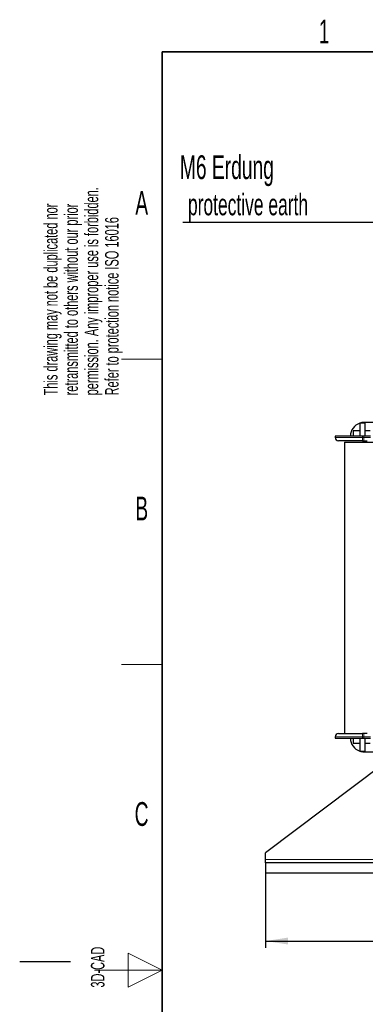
# Model space of a CAD drawing. Header units: millimetres. Extents: x 5 to 418, y 2 to 292.
# Tile 8 of 39: x 5 to 56, y 142 to 287. Entities that reach past the tile are written whole.
import ezdxf

# ---------------------------------------------------------------- set-up
doc = ezdxf.new("R2010")
doc.units = ezdxf.units.MM
doc.layers.add('SLD-0', color=7, linetype='Continuous')
doc.styles.add('SLDTEXTSTYLE0', font='TXT', dxfattribs={"width": 0.605})
doc.dimstyles.new('SLDDIMSTYLE0', dxfattribs={"dimtxt": 3.5, "dimasz": 3.302, "dimexe": 0, "dimexo": 0.0625, "dimgap": 0.875, "dimtad": 1, "dimlfac": 2, "dimrnd": 1e-09, "dimzin": 12, "dimdsep": 46, "dimtxsty": 'SLDTEXTSTYLE0', "dimsah": 1, "dimcen": 0.09, "dimadec": 0, "dimazin": 3, "dimtfac": 1, "dimtofl": 0, "dimtmove": 0, "dimatfit": 3, "dimfxl": 1, "dimfrac": 2, "dimtolj": 1, "dimtzin": 12, "dimarcsym": 0})

# ---------------------------------------------------------------- blocks, each defined once
blk = doc.blocks.new('_D')
at = {"layer": 'SLD-0'}
for p, q in [((41.24, 161.54), (41.24, 150.54)), ((150.74, 161.54), (150.74, 150.54)), ((41.24, 151.54), (150.74, 151.54))]:
    blk.add_line(p, q, dxfattribs=at)
for points in [[(41.24, 151.54), (44.54, 151.03), (44.54, 152.05)], [(150.74, 151.54), (147.44, 152.05), (147.44, 151.03)]]:
    blk.add_solid(points, dxfattribs=at)
at = {"layer": 'SLD-0', "insert": (91.98, 156.05), "char_height": 3.5, "attachment_point": 1, "style": 'SLDTEXTSTYLE0'}
blk.add_mtext('219', dxfattribs=at)
blk = doc.blocks.new('SW_NOTE_0')
at = {"layer": 'SLD-0', "color": 0}
blk.add_line((-30.45, 0), (0, 0), dxfattribs=at)
at = {"layer": 'SLD-0', "color": 0, "attachment_point": 1, "style": 'SLDTEXTSTYLE0'}
for s, insert, char_height in [('M6 Erdung', (-30.87, 9.83), 3.5), ('protective earth', (-29.68, 4.17), 3.175)]:
    blk.add_mtext(s, dxfattribs=dict(at, insert=insert, char_height=char_height))

msp = doc.modelspace()

# ---------------------------------------------------------------- linework, layer by layer
at = {"color": 7, "linetype": 'Continuous', "lineweight": 25}
for p, q in [((55.1148, 227.8154), (55.1153, 227.8155)), ((55.1148, 227.8155), (55.1148, 225.9155)), ((55.8648, 227.8155), (55.1153, 227.8155)), ((76.2398, 227.9155), (55.7398, 227.9155)), ((55.8648, 227.8155), (55.8648, 225.9155)), ((55.1148, 226.6655), (54.1398, 226.6655)), ((54.1398, 226.6655), (54.1398, 225.9155)), ((56.6398, 226.6655), (55.8648, 226.6655)), ((51.4898, 225.9155), (51.4898, 225.7155)), ((55.4898, 225.9155), (51.4898, 225.9155)), ((52.8648, 225.0155), (52.8648, 182.1155)), ((52.8648, 225.0155), (58.3648, 225.0155)), ((55.6898, 225.9155), (55.4898, 225.9155)), ((55.4898, 225.2155), (55.6898, 225.2155)), ((56.6898, 225.9155), (55.6898, 225.9155)), ((55.6898, 225.2155), (56.1898, 225.2155)), ((51.4898, 181.6155), (51.4898, 181.4155)), ((51.4898, 181.4155), (55.4898, 181.4155)), ((54.1398, 181.4155), (54.1398, 180.6655)), ((55.1148, 181.4155), (55.1148, 179.5155)), ((55.6898, 182.1155), (55.4898, 182.1155)), ((55.4898, 181.4155), (55.6898, 181.4155)), ((56.1898, 182.1155), (55.6898, 182.1155)), ((55.6898, 181.4155), (56.6898, 181.4155)), ((55.8648, 181.4155), (55.8648, 179.5155)), ((54.1398, 180.6655), (55.1148, 180.6655)), ((55.8648, 180.6655), (56.6398, 180.6655)), ((55.1153, 179.5155), (55.1148, 179.5157)), ((55.1153, 179.5155), (55.8648, 179.5155)), ((55.7398, 179.4155), (76.2398, 179.4155)), ((58.4898, 177.5405), (41.2398, 164.5405)), ((41.2398, 163.5405), (41.2398, 164.5405)), ((41.2398, 163.0405), (41.2398, 163.5405)), ((150.7398, 163.0405), (41.2398, 163.0405)), ((41.2398, 163.0405), (41.2398, 161.5405)), ((150.7398, 161.5405), (41.2398, 161.5405))]:
    msp.add_line(p, q, dxfattribs=at)
at = {"color": 7, "linetype": 'Continuous', "lineweight": 18}
for p, q in [((55.4898, 225.7155), (51.4898, 225.7155)), ((55.4898, 225.7155), (55.4898, 225.9155)), ((55.4898, 225.2155), (55.4898, 225.7155)), ((55.6898, 225.7155), (55.4898, 225.7155)), ((55.6898, 225.9155), (55.6898, 225.7155)), ((55.6898, 225.7155), (55.6898, 225.2155)), ((55.6898, 225.7155), (56.6898, 225.7155)), ((51.4898, 181.6155), (55.4898, 181.6155)), ((55.4898, 181.6155), (55.4898, 182.1155)), ((55.4898, 181.6155), (55.6898, 181.6155)), ((55.4898, 181.4155), (55.4898, 181.6155)), ((55.6898, 182.1155), (55.6898, 181.6155)), ((56.6898, 181.6155), (55.6898, 181.6155)), ((55.6898, 181.6155), (55.6898, 181.4155)), ((89.7187, 163.5405), (41.2398, 163.5405))]:
    msp.add_line(p, q, dxfattribs=at)
at = {"color": 7, "linetype": 'Continuous', "lineweight": 25}
for centre, radius, start, end in [((55.7398, 225.9155), 2, 108.209957, 180), ((55.7398, 225.9155), 2, 90, 108.194872), ((51.9898, 225.7155), 0.5, 180, 270), ((51.9898, 181.6155), 0.5, 90, 180), ((55.7398, 181.4155), 2, 180, 251.790043), ((55.7398, 181.4155), 2, 251.805128, 270)]:
    msp.add_arc(centre, radius, start, end, dxfattribs=at)
for points in [[(55.4898, 225.2155), (55.0495, 225.2155), (54.3722, 225.2155), (53.5574, 225.2155), (52.9966, 225.2155), (52.5449, 225.2155), (52.1085, 225.2155), (52.0366, 225.2155), (51.9898, 225.2155)], [(51.9898, 182.1155), (52.0366, 182.1155), (52.1085, 182.1155), (52.5449, 182.1155), (52.9966, 182.1155), (53.5574, 182.1155), (54.3722, 182.1155), (55.0495, 182.1155), (55.4898, 182.1155)]]:
    msp.add_open_spline(points, degree=3, knots=[0, 0, 0, 0, 0.23945684, 0.36836066, 0.5, 0.63163934, 0.76054316, 1, 1, 1, 1], dxfattribs=at)
at = {"layer": 'SLD-0', "lineweight": 35}
for p, q in [((408, 282.5), (26, 282.5)), ((26, 282.5), (26, 12))]:
    msp.add_line(p, q, dxfattribs=at)
at = {"layer": 'SLD-0', "lineweight": 18}
for p, q in [((20, 237.25), (26, 237.25)), ((20, 192.25), (26, 192.25)), ((26, 147.25), (21, 149.75)), ((21, 149.75), (21, 144.75)), ((16, 147.25), (26, 147.25)), ((21, 144.75), (26, 147.25))]:
    msp.add_line(p, q, dxfattribs=at)
at = {"layer": 'SLD-0'}
msp.add_line((12.5, 148.5), (5, 148.5), dxfattribs=at)

# ---------------------------------------------------------------- block references
msp.add_blockref('SW_NOTE_0', (59.4747, 257.4386), dxfattribs=at)

# ---------------------------------------------------------------- texts
at = {"layer": 'SLD-0', "char_height": 3.5, "attachment_point": 2, "style": 'SLDTEXTSTYLE0'}
for s, insert in [('1', (49.8527, 287.243)), ('A', (22.9816, 262.0011)), ('B', (22.9816, 217.0011)), ('C', (22.9597, 172.0011))]:
    msp.add_mtext(s, dxfattribs=dict(at, insert=insert))
at = {"layer": 'SLD-0', "char_height": 2, "attachment_point": 1, "rotation": 90, "style": 'SLDTEXTSTYLE0'}
for s, insert in [('permission. Any improper use is forbidden.', (14.5783, 231.9088)), ('retransmitted to others without our prior', (11.5783, 231.9088)), ('This drawing may not be duplicated nor', (8.5783, 231.9088)), ('Refer to protection notice ISO 16016', (17.5783, 231.9088)), ('3D-CAD', (15.4939, 144.6806))]:
    msp.add_mtext(s, dxfattribs=dict(at, insert=insert))

# ---------------------------------------------------------------- dimensions: what is measured, and where the dimension line sits
at = {"layer": 'SLD-0'}
dim = msp.add_linear_dim(base=(150.7398, 151.5405), p1=(41.2398, 161.5405), p2=(150.7398, 161.5405), dimstyle='SLDDIMSTYLE0', dxfattribs=at)
dim.commit()
dim.dimension.update_dxf_attribs({"geometry": '_D', "text_midpoint": (95.9898, 151.5405), "dimtype": 160})

doc.saveas('drawing.dxf')
